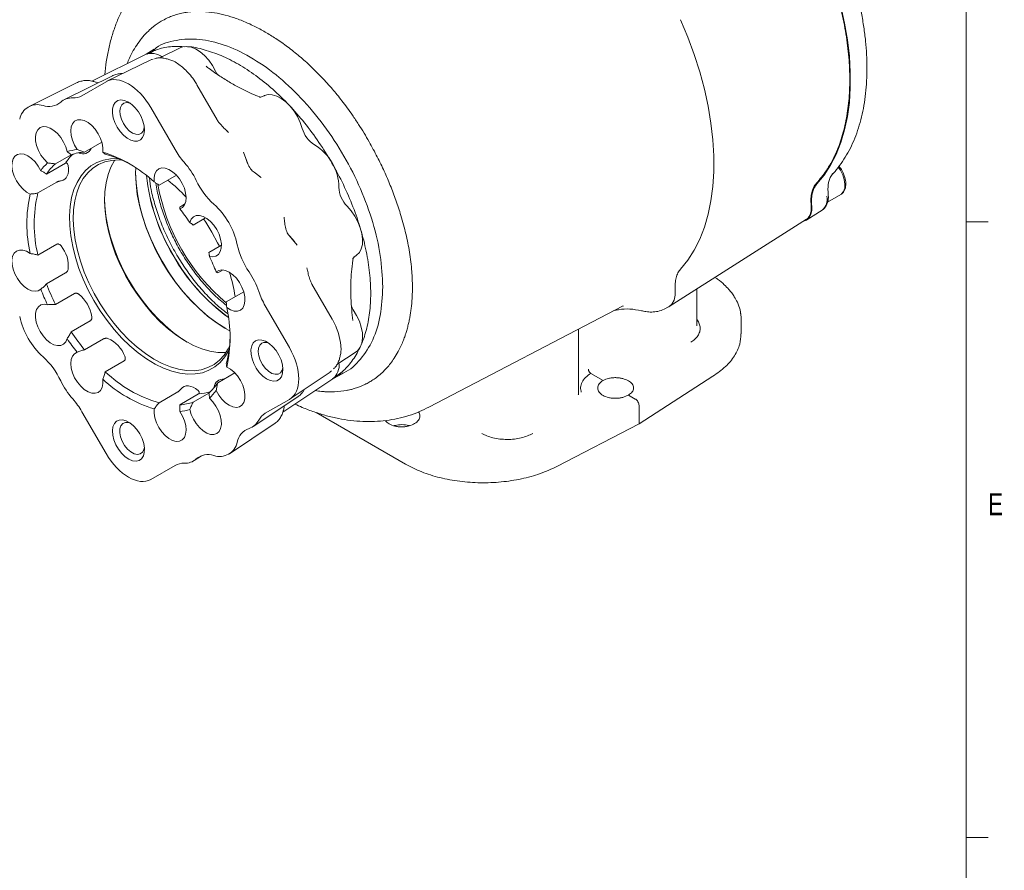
# Model space of a CAD drawing. Header units: inches. Extents: x 0.3 to 33.9, y 0.2 to 21.7.
# Tile 20 of 21: x 28.1 to 33.7, y 14.2 to 19.1. Entities that reach past the tile are written whole.
import ezdxf

# ---------------------------------------------------------------- set-up
doc = ezdxf.new("R2010")
doc.units = ezdxf.units.IN
doc.header["$MEASUREMENT"] = 0
doc.layers.add('SLD-0', color=7, linetype='Continuous', lineweight=15)
doc.styles.add('SLDTEXTSTYLE0', font='TXT', dxfattribs={"width": 0.75})

msp = doc.modelspace()

# ---------------------------------------------------------------- linework, layer by layer
at = {"color": 7, "linetype": 'Continuous', "lineweight": 15}
for p, q in [((28.90524, 18.8914), (28.8612, 18.8634)), ((28.88126, 18.86633), (28.90974, 18.88796)), ((29.05705, 18.90024), (28.93905, 18.84186)), ((28.85633, 18.86124), (28.55117, 18.71028)), ((28.88303, 18.82967), (28.63749, 18.70893)), ((28.89285, 18.83255), (28.88334, 18.82898)), ((28.89943, 18.83503), (28.89051, 18.83281)), ((28.66902, 18.74019), (28.39554, 18.6049)), ((28.63247, 18.70625), (28.49512, 18.62694)), ((28.55874, 18.70859), (28.56186, 18.70811)), ((28.4683, 18.70119), (28.19481, 18.56589)), ((29.26449, 18.48951), (29.14906, 18.68945)), ((29.5306, 18.62687), (29.51643, 18.61986)), ((29.02447, 18.32136), (28.88712, 18.55925)), ((29.32945, 18.41826), (29.31826, 18.4288)), ((28.51019, 18.30632), (28.6078, 18.36266)), ((28.34447, 18.23967), (28.43443, 18.29161)), ((29.43811, 18.23924), (29.41354, 18.30534)), ((29.43768, 18.2412), (29.42359, 18.28217)), ((28.40164, 18.24361), (28.2938, 18.18136)), ((28.93367, 18.11803), (29.0327, 18.1752)), ((29.50671, 18.16844), (29.47439, 18.19158)), ((29.51404, 18.16144), (29.50457, 18.16831)), ((32.76618, 18.18513), (32.76134, 18.18012)), ((28.24515, 18.07382), (28.35299, 18.13607)), ((32.73568, 18.02168), (32.81035, 18.06479)), ((29.08133, 18.01149), (29.05112, 17.99405)), ((32.61761, 17.92105), (32.70448, 17.97628)), ((29.12695, 17.89176), (29.19863, 17.93314)), ((31.83505, 17.42858), (32.61542, 17.92472)), ((29.71831, 17.77747), (29.67335, 17.8318)), ((29.70327, 17.79776), (29.67483, 17.83044)), ((28.35299, 17.78268), (28.24515, 17.72043)), ((29.2885, 17.77743), (29.21684, 17.73606)), ((30.04223, 17.70931), (30.0553, 17.71802)), ((29.77759, 17.63322), (29.77415, 17.6478)), ((28.2938, 17.55672), (28.40164, 17.61897)), ((29.26751, 17.61925), (29.29774, 17.6367)), ((29.91871, 17.35636), (29.80328, 17.5563)), ((31.9917, 17.32035), (31.9917, 17.52817)), ((28.4523, 17.50215), (28.34447, 17.4399)), ((29.41519, 17.5127), (29.31616, 17.45554)), ((29.67497, 17.19465), (29.53762, 17.43254)), ((30.46865, 16.85617), (31.57308, 17.43227)), ((31.57075, 17.43106), (31.57308, 17.43227)), ((31.8065, 17.41343), (31.83059, 17.426)), ((28.43436, 17.2842), (28.5422, 17.34645)), ((31.99137, 17.32093), (31.99225, 17.3179)), ((32.24431, 17.27293), (32.24431, 17.35513)), ((31.31872, 16.93211), (31.31872, 17.29959)), ((28.61803, 17.24417), (28.51019, 17.18192)), ((29.94567, 17.09815), (30.0553, 17.17119)), ((28.62764, 17.05794), (28.73548, 17.12019)), ((29.36512, 17.05096), (29.26751, 16.99461)), ((29.67978, 16.90358), (29.90711, 17.05583)), ((29.90686, 17.0562), (29.91457, 17.06187)), ((29.92548, 17.01995), (29.97169, 17.04406)), ((29.96241, 17.03874), (29.95896, 17.03742)), ((31.45865, 17.00834), (31.38917, 17.04844)), ((32.08377, 17.03153), (31.66318, 16.76187)), ((29.63773, 16.82798), (29.92118, 17.01682)), ((29.0415, 16.94352), (28.93367, 16.88127)), ((29.05112, 16.86965), (29.15895, 16.9319)), ((29.21684, 16.93628), (29.12695, 16.88438)), ((29.46873, 16.74602), (29.72266, 16.9152)), ((31.64196, 16.90251), (31.60254, 16.92527)), ((29.53762, 16.82128), (29.67497, 16.90059)), ((30.46832, 16.856), (30.46498, 16.85428)), ((31.66318, 16.76187), (31.66318, 16.86579)), ((28.49512, 16.83053), (28.63247, 16.59263)), ((29.64018, 16.83548), (29.64132, 16.83841)), ((30.33591, 16.53206), (29.82778, 16.8254)), ((29.33461, 16.59166), (29.58854, 16.76083)), ((31.66318, 16.76187), (31.19606, 16.51906)), ((29.13388, 16.55266), (29.17498, 16.58004)), ((28.88712, 16.44563), (29.02447, 16.52494))]:
    msp.add_line(p, q, dxfattribs=at)
at = {"color": 7, "linetype": 'Continuous', "lineweight": 15, "flags": 128}
for points in [[(32.67536, 19.52763), (32.71642, 19.43012), (32.75282, 19.3321), (32.78438, 19.23408), (32.81092, 19.13656), (32.83232, 19.04002), (32.84847, 18.94498), (32.85928, 18.8519), (32.8647, 18.76127), (32.8647, 18.67354), (32.85928, 18.58916), (32.84847, 18.50856), (32.83232, 18.43216), (32.81092, 18.36033), (32.78438, 18.29345), (32.75282, 18.23186), (32.71642, 18.17588), (32.67536, 18.12577)], [(31.89967, 17.64121), (31.94066, 17.69243), (31.97698, 17.74949), (32.00845, 17.8121), (32.03492, 17.87997), (32.05626, 17.95274), (32.07236, 18.03006), (32.08313, 18.11155), (32.08853, 18.1968), (32.08853, 18.28538), (32.08313, 18.37687), (32.07236, 18.4708), (32.05626, 18.5667), (32.03492, 18.66411), (32.00845, 18.76254), (31.97698, 18.86149), (31.94066, 18.96049), (31.89967, 19.05903)], [(29.05705, 18.90024), (29.06869, 18.90466), (29.09106, 18.90718), (29.11559, 18.90318), (29.14135, 18.8928), (29.16738, 18.87644), (29.1927, 18.85472), (29.21635, 18.82845), (29.23746, 18.79862), (29.25521, 18.76635)], [(29.25521, 18.76635), (29.26115, 18.75504), (29.26644, 18.74641)], [(28.69531, 18.44792), (28.68218, 18.47468), (28.67323, 18.50201), (28.66895, 18.52843), (28.66957, 18.55251), (28.67505, 18.57297), (28.6851, 18.58869), (28.69917, 18.59882), (28.71652, 18.60284), (28.73619, 18.6005), (28.75714, 18.59195), (28.77824, 18.57765), (28.79834, 18.55835), (28.81636, 18.53511), (28.83133, 18.50918), (28.84245, 18.48195), (28.84911, 18.4549), (28.85095, 18.42947), (28.84788, 18.40705), (28.84007, 18.38884), (28.82792, 18.37582), (28.8121, 18.3687), (28.79347, 18.36786), (28.77301, 18.37333), (28.75185, 18.38484), (28.73111, 18.40176), (28.71192, 18.42317), (28.69531, 18.44792)], [(29.5306, 18.62687), (29.53301, 18.628), (29.55411, 18.63347), (29.57777, 18.63243), (29.60308, 18.62492), (29.62912, 18.61122), (29.65488, 18.59185), (29.67941, 18.56753), (29.70177, 18.53919), (29.72114, 18.50788), (29.73678, 18.47479), (29.7481, 18.44115)], [(28.73092, 18.46848), (28.71935, 18.49279), (28.71232, 18.51742), (28.71036, 18.54055), (28.71362, 18.56047), (28.72184, 18.5757), (28.73443, 18.5851), (28.75045, 18.58799), (28.76871, 18.58414), (28.77092, 18.58326)], [(28.46813, 18.32028), (28.45275, 18.34613), (28.44119, 18.37341), (28.43408, 18.40066), (28.43181, 18.42639), (28.4345, 18.44921), (28.44199, 18.46786), (28.45389, 18.48134), (28.46955, 18.48892), (28.48812, 18.49018), (28.50858, 18.48506), (28.52983, 18.47383), (28.55071, 18.4571), (28.57008, 18.43579), (28.58689, 18.41104), (28.60024, 18.38422), (28.60938, 18.35677), (28.61384, 18.33018), (28.61335, 18.30591)], [(28.29946, 18.24492), (28.27963, 18.26525), (28.26212, 18.28929), (28.24788, 18.31576), (28.23769, 18.34319), (28.23209, 18.37012), (28.2314, 18.39506), (28.23565, 18.41667), (28.24461, 18.43377), (28.2578, 18.44543), (28.27449, 18.45102), (28.29377, 18.45023), (28.31461, 18.44311), (28.33587, 18.43004), (28.35638, 18.41174), (28.37505, 18.38919), (28.39085, 18.36363), (28.40292, 18.33644), (28.41061, 18.30911)], [(28.85031, 18.44573), (28.84997, 18.44339), (28.84417, 18.42565), (28.83367, 18.41322), (28.81923, 18.40702), (28.80193, 18.4075), (28.78306, 18.41464), (28.764, 18.4279), (28.74618, 18.44631), (28.73092, 18.46848)], [(28.20087, 18.06771), (28.17961, 18.07943), (28.15881, 18.09657), (28.13961, 18.11822), (28.12305, 18.14319), (28.11003, 18.17012), (28.10126, 18.19756), (28.09721, 18.224), (28.09811, 18.24802), (28.1039, 18.26831), (28.11428, 18.28376), (28.12867, 18.29353), (28.14629, 18.2971), (28.16619, 18.29427), (28.18729, 18.28519), (28.20843, 18.27036), (28.22848, 18.25058), (28.24633, 18.22692), (28.26102, 18.20069)], [(29.33242, 17.18203), (29.33055, 17.17836), (29.30829, 17.14198), (29.28182, 17.11089), (29.25142, 17.08539), (29.21741, 17.06575), (29.18013, 17.05217), (29.13997, 17.04479), (29.09734, 17.04368), (29.05267, 17.04886), (29.00643, 17.06028), (28.95909, 17.07781), (28.91113, 17.10128), (28.86304, 17.13045), (28.81533, 17.16501), (28.76848, 17.20461), (28.72296, 17.24885), (28.67926, 17.29727), (28.63781, 17.34938), (28.59904, 17.40463), (28.56335, 17.46247), (28.5311, 17.5223), (28.50263, 17.5835), (28.47823, 17.64545), (28.45815, 17.70752), (28.44259, 17.76905), (28.43172, 17.82943), (28.42565, 17.88804), (28.42443, 17.94427), (28.42808, 17.99754), (28.43656, 18.04732), (28.4498, 18.09308), (28.46764, 18.13436), (28.48991, 18.17073), (28.51638, 18.20183), (28.54677, 18.22733), (28.58078, 18.24697), (28.61806, 18.26055), (28.65822, 18.26793), (28.70085, 18.26903), (28.70504, 18.26881)], [(29.33429, 17.20064), (29.32758, 17.18777), (29.30457, 17.15267), (29.27738, 17.12298), (29.2463, 17.099), (29.21164, 17.081), (29.17379, 17.06916), (29.13313, 17.06361), (29.09011, 17.06441), (29.04517, 17.07155), (28.9988, 17.08495), (28.95149, 17.10448), (28.90373, 17.12992), (28.85603, 17.161), (28.8089, 17.1974), (28.76285, 17.23873), (28.71835, 17.28455), (28.67587, 17.33438), (28.63588, 17.38769), (28.59879, 17.44391), (28.56499, 17.50244), (28.53485, 17.56268), (28.50868, 17.62397), (28.48676, 17.68567), (28.46933, 17.74712), (28.45656, 17.80767), (28.4486, 17.86669), (28.44553, 17.92354), (28.44737, 17.97763), (28.45412, 18.02837), (28.46569, 18.07524), (28.48198, 18.11773), (28.50279, 18.15539), (28.52792, 18.18783), (28.5571, 18.2147), (28.59001, 18.23572), (28.62632, 18.25066), (28.66562, 18.25936), (28.70752, 18.26174), (28.72271, 18.26107)], [(29.3147, 17.16669), (29.31132, 17.16648), (29.2683, 17.16728), (29.22336, 17.17442), (29.17699, 17.18782), (29.12968, 17.20734), (29.08192, 17.23278), (29.03422, 17.26387), (28.9871, 17.30027), (28.94104, 17.3416), (28.89654, 17.38742), (28.85406, 17.43725), (28.81407, 17.49056), (28.77698, 17.54677), (28.74318, 17.60531), (28.71304, 17.66554), (28.68687, 17.72683), (28.66495, 17.78853), (28.64752, 17.84999), (28.63475, 17.91054), (28.62679, 17.96956), (28.62372, 18.02641), (28.62556, 18.08049), (28.63231, 18.13124), (28.64389, 18.1781), (28.66017, 18.22059), (28.68098, 18.25826), (28.6829, 18.26113)], [(28.37672, 18.14267), (28.38778, 18.14592), (28.39744, 18.15179), (28.40549, 18.16015), (28.41175, 18.17081), (28.41606, 18.18351), (28.41833, 18.19797), (28.41851, 18.21386), (28.41659, 18.23081)], [(29.33611, 17.29094), (29.30869, 17.30592), (29.25887, 17.3375), (29.20954, 17.37444), (29.16116, 17.41636), (29.1142, 17.46287), (29.06911, 17.51353), (29.02633, 17.56783), (28.98627, 17.62527), (28.94931, 17.68528), (28.91582, 17.74729), (28.88611, 17.8107), (28.86047, 17.8749), (28.83914, 17.93928), (28.82234, 18.00321), (28.81022, 18.06607), (28.8029, 18.12727), (28.80046, 18.18621), (28.8012, 18.21754)], [(28.90624, 18.13683), (28.90576, 18.16166), (28.91021, 18.18311), (28.91936, 18.2), (28.9327, 18.21142), (28.94951, 18.21674), (28.96889, 18.21569), (28.98977, 18.20831), (29.01101, 18.19501), (29.03148, 18.17651), (29.05004, 18.15381), (29.0657, 18.12815), (29.0776, 18.10093), (29.0851, 18.07362), (29.08778, 18.04771), (29.08551, 18.0246), (29.0784, 18.00556), (29.06684, 17.99162), (29.05147, 17.98353)], [(32.81035, 18.06479), (32.81242, 18.06606), (32.81561, 18.06843), (32.82675, 18.08226), (32.83317, 18.10138), (32.83448, 18.12457), (32.83058, 18.1504), (32.82173, 18.17722), (32.80849, 18.20336), (32.79649, 18.22109)], [(28.80046, 18.1911), (28.80292, 18.13167), (28.8103, 18.06997), (28.82252, 18.00658), (28.83947, 17.94212), (28.86097, 17.8772), (28.88682, 17.81247), (28.91678, 17.74852), (28.95056, 17.686), (28.98782, 17.62548), (29.02821, 17.56757), (29.07135, 17.51281), (29.11682, 17.46173), (29.16417, 17.41483), (29.21295, 17.37256), (29.2627, 17.33532), (29.31285, 17.30352)], [(29.09309, 17.22632), (29.06245, 17.24556), (29.01473, 17.28012), (28.96788, 17.31973), (28.92237, 17.36396), (28.87866, 17.41238), (28.83721, 17.46449), (28.79844, 17.51975), (28.76275, 17.57758), (28.73051, 17.63741), (28.70204, 17.69861), (28.67764, 17.76057), (28.65756, 17.82263), (28.642, 17.88417), (28.63113, 17.94455), (28.62505, 18.00315), (28.62371, 18.03941)], [(30.00322, 17.99927), (30.02669, 17.97265), (30.04753, 17.94255), (30.06496, 17.91013), (30.07833, 17.87658), (30.08712, 17.84318), (30.09102, 17.81118), (30.08987, 17.78179), (30.08371, 17.7561), (30.07279, 17.7351), (30.0575, 17.71955), (30.0553, 17.71802)], [(32.64517, 18.00167), (32.64541, 17.9746), (32.64038, 17.95121), (32.63036, 17.93268), (32.61584, 17.91998), (32.59837, 17.91387)], [(29.10899, 17.90594), (29.11668, 17.9244), (29.12875, 17.93765), (29.14454, 17.94497), (29.16321, 17.94597), (29.18373, 17.94058), (29.20498, 17.92911), (29.22582, 17.91217), (29.24511, 17.89069), (29.2618, 17.86583), (29.27498, 17.83895), (29.28394, 17.81151), (29.28819, 17.78499), (29.2875, 17.76084), (29.2819, 17.74038), (29.27171, 17.72471), (29.25747, 17.71469), (29.23997, 17.71086), (29.22014, 17.71342)], [(29.18687, 17.92636), (29.19916, 17.90808), (29.23485, 17.85024)], [(29.23485, 17.85024), (29.26709, 17.79042), (29.27677, 17.77066)], [(28.26102, 17.52707), (28.24633, 17.51779), (28.22848, 17.51475), (28.20843, 17.51812), (28.18729, 17.5277), (28.16619, 17.54297), (28.14629, 17.56312), (28.12867, 17.58704), (28.11428, 17.61343), (28.1039, 17.64085), (28.09811, 17.66783), (28.09721, 17.69288), (28.10126, 17.71465), (28.11003, 17.73196), (28.12305, 17.74386), (28.13961, 17.74971), (28.15881, 17.74919), (28.17961, 17.74233), (28.20087, 17.7295)], [(29.25857, 17.62482), (29.27326, 17.63409), (29.29111, 17.63713), (29.31116, 17.63377), (29.3323, 17.62419), (29.3534, 17.60891), (29.3733, 17.58876), (29.39093, 17.56484), (29.40532, 17.53845), (29.41569, 17.51103), (29.42148, 17.48405), (29.42238, 17.459), (29.41833, 17.43723), (29.40956, 17.41992), (29.39654, 17.40802), (29.37998, 17.40217), (29.36078, 17.40269), (29.33999, 17.40955), (29.31873, 17.42239)], [(31.86971, 17.52423), (31.86927, 17.49209), (31.86273, 17.46437), (31.85039, 17.4424), (31.83286, 17.42725), (31.83059, 17.426)], [(28.41061, 17.24594), (28.40292, 17.22748), (28.39085, 17.21423), (28.37505, 17.20691), (28.35638, 17.20592), (28.33587, 17.2113), (28.31461, 17.22277), (28.29377, 17.23971), (28.27449, 17.26119), (28.2578, 17.28605), (28.24461, 17.31293), (28.23565, 17.34037), (28.2314, 17.36689), (28.23209, 17.39104), (28.23769, 17.4115), (28.24788, 17.42717), (28.26212, 17.43719), (28.27963, 17.44103), (28.29946, 17.43846)], [(30.02794, 17.4272), (30.03161, 17.42057), (30.03843, 17.40977)], [(30.03843, 17.40977), (30.0575, 17.37826), (30.07279, 17.34507), (30.08371, 17.31144), (30.08987, 17.27865), (30.09102, 17.24793), (30.08712, 17.22043), (30.07833, 17.19718), (30.06496, 17.17907), (30.0553, 17.17119)], [(29.48268, 17.2331), (29.49929, 17.23867), (29.51848, 17.23793), (29.53921, 17.2309), (29.56038, 17.21797), (29.58083, 17.19984), (29.59947, 17.17747), (29.61528, 17.15209), (29.62743, 17.12505), (29.63525, 17.09781), (29.63832, 17.07185), (29.63647, 17.04855), (29.62981, 17.02919), (29.61869, 17.0148), (29.60372, 17.00615), (29.5857, 17.00372), (29.5656, 17.00763), (29.54451, 17.01767), (29.52356, 17.03331), (29.50388, 17.0537), (29.48653, 17.07774), (29.47246, 17.10413), (29.46241, 17.13145), (29.45693, 17.15823), (29.45631, 17.18303), (29.4606, 17.2045), (29.46954, 17.2215), (29.48268, 17.2331)], [(29.63748, 17.08055), (29.63345, 17.06588), (29.62406, 17.05202), (29.61052, 17.0442), (29.59382, 17.043), (29.57521, 17.0485), (29.55607, 17.06031), (29.53781, 17.07754), (29.5218, 17.09892), (29.50921, 17.12285), (29.50098, 17.14758), (29.49773, 17.17125), (29.49969, 17.19213), (29.50671, 17.20865), (29.51829, 17.21959), (29.51829, 17.21959)], [(28.61335, 17.01505), (28.61384, 16.99022), (28.60938, 16.96878), (28.60024, 16.95189), (28.58689, 16.94047), (28.57008, 16.93514), (28.55071, 16.93619), (28.52983, 16.94357), (28.50858, 16.95687), (28.48812, 16.97538), (28.46955, 16.99807), (28.45389, 17.02373), (28.44199, 17.05095), (28.4345, 17.07826), (28.43181, 17.10417), (28.43408, 17.12728), (28.44119, 17.14632), (28.45275, 17.16026), (28.46813, 17.16835)], [(29.31873, 17.08417), (29.33999, 17.07246), (29.36078, 17.05531), (29.37998, 17.03366), (29.39654, 17.0087), (29.40956, 16.98176), (29.41833, 16.95433), (29.42238, 16.92788), (29.42148, 16.90386), (29.41569, 16.88357), (29.40532, 16.86812), (29.39093, 16.85835), (29.3733, 16.85478), (29.3534, 16.85761), (29.3323, 16.86669), (29.31116, 16.88153), (29.29111, 16.90131), (29.27326, 16.92496), (29.25857, 16.9512)], [(29.15534, 16.95125), (29.14163, 16.96138), (29.12778, 16.96917), (29.11412, 16.97444), (29.10096, 16.97705), (29.08861, 16.97696), (29.07734, 16.97416), (29.06743, 16.96873), (29.05909, 16.96078)], [(29.22014, 16.90696), (29.23997, 16.88664), (29.25747, 16.86259), (29.27171, 16.83613), (29.2819, 16.80869), (29.2875, 16.78177), (29.28819, 16.75682), (29.28394, 16.73521), (29.27498, 16.71811), (29.2618, 16.70645), (29.24511, 16.70086), (29.22582, 16.70165), (29.20498, 16.70877), (29.18373, 16.72184), (29.16321, 16.74014), (29.14454, 16.76269), (29.12875, 16.78825), (29.11668, 16.81544), (29.10899, 16.84277)], [(29.05147, 16.8316), (29.06684, 16.80576), (29.0784, 16.77847), (29.08551, 16.75122), (29.08778, 16.72549), (29.0851, 16.70268), (29.0776, 16.68402), (29.0657, 16.67054), (29.05004, 16.66296), (29.03148, 16.6617), (29.01101, 16.66682), (28.98977, 16.67806), (28.96889, 16.69478), (28.94951, 16.7161), (28.9327, 16.74084), (28.91936, 16.76766), (28.91021, 16.79511), (28.90576, 16.8217), (28.90624, 16.84597)], [(28.82428, 16.70396), (28.83741, 16.6772), (28.84636, 16.64987), (28.85064, 16.62346), (28.85003, 16.59937), (28.84455, 16.57892), (28.8345, 16.5632), (28.82042, 16.55306), (28.80308, 16.54905), (28.7834, 16.55138), (28.76245, 16.55993), (28.74136, 16.57424), (28.72126, 16.59353), (28.70324, 16.61677), (28.68826, 16.6427), (28.67715, 16.66993), (28.67049, 16.69699), (28.66864, 16.72241), (28.67171, 16.74483), (28.67953, 16.76304), (28.69167, 16.77606), (28.70749, 16.78318), (28.72613, 16.78403), (28.74658, 16.77855), (28.76774, 16.76704), (28.78848, 16.75013), (28.80767, 16.72871), (28.82428, 16.70396)], [(28.85031, 16.6273), (28.8477, 16.61549), (28.83947, 16.60027), (28.82688, 16.59086), (28.81086, 16.58798), (28.79261, 16.59183), (28.77346, 16.60212), (28.75485, 16.6181), (28.73816, 16.63858), (28.72461, 16.66204), (28.71523, 16.68674), (28.71069, 16.71085), (28.71134, 16.73258), (28.71714, 16.75031), (28.72764, 16.76275), (28.74208, 16.76895), (28.75938, 16.76846), (28.77092, 16.76482)]]:
    msp.add_lwpolyline(points, dxfattribs=at)
at = {"color": 7, "linetype": 'Continuous', "lineweight": 15}
for centre, radius, start, end in [((28.89168, 18.76725), 0.10042, 52.25895, 110.61545), ((28.30701, 18.66839), 0.10316, 251.28928, 310.70188), ((28.43762, 18.52069), 0.09403, 86.82828, 132.34391), ((28.44741, 18.71196), 0.09749, 267.30122, 299.30093), ((28.24091, 18.47469), 0.10152, 71.02396, 168.98679), ((29.89765, 18.47968), 0.15443, 194.44688, 238.6565), ((28.49718, 18.01714), 0.30454, 95.47507, 106.5161), ((28.50032, 18.34574), 0.05, 243.11331, 338.58537), ((29.40857, 18.54232), 0.44312, 209.91041, 221.51543), ((29.66865, 18.10069), 0.28837, 1.03316, 58.96684), ((28.64877, 18.08026), 0.29624, 133.59293, 146.5351), ((28.52786, 18.01291), 0.29394, 93.44511, 108.54606), ((28.38726, 17.57605), 0.76408, 47.21703, 72.78834), ((28.48026, 17.72523), 0.58823, 60.44395, 75.48914), ((28.5091, 18.02396), 0.30459, 133.49415, 144.53391), ((28.53914, 18.01936), 0.29399, 131.46442, 146.56364), ((28.74032, 17.9514), 0.44892, 25.55951, 41.45618), ((29.95743, 18.28685), 1.10107, 185.91036, 210.88056), ((29.9667, 18.29207), 1.11051, 186.14528, 210.86708), ((28.41087, 17.4246), 0.92199, 42.7673, 51.58143), ((29.5363, 18.33006), 0.43254, 205.3183, 227.78508), ((30.05327, 18.32264), 1.14379, 190.07824, 229.89324), ((30.11137, 18.10952), 0.15444, 181.3446, 225.5523), ((28.94619, 17.8986), 0.76426, 167.21641, 192.78359), ((28.95924, 17.89712), 0.73562, 166.10194, 193.89806), ((32.65362, 18.03739), 0.07951, 309.77375, 12.78227), ((27.98782, 17.13487), 1.36072, 34.5179, 38.58548), ((28.95313, 17.68763), 0.4351, 12.24875, 47.75125), ((28.23882, 17.65918), 0.17891, 353.52362, 39.5766), ((29.8011, 17.87147), 0.43257, 192.21555, 214.68136), ((29.97429, 18.2575), 1.101, 209.11924, 234.08489), ((29.98344, 18.26292), 1.11044, 209.13273, 233.84996), ((27.99171, 17.12796), 1.36081, 21.41474, 25.48216), ((28.45408, 17.34942), 0.92216, 8.42158, 17.2351), ((29.07514, 17.37144), 0.44894, 18.54405, 34.44035), ((29.52788, 18.02392), 1.36081, 201.41474, 205.48216), ((29.52035, 18.01933), 1.31089, 200.66469, 206.23221), ((28.34613, 17.33705), 0.20796, 9.25209, 50.74791), ((29.92105, 17.65471), 0.44314, 198.48489, 210.08948), ((28.5734, 17.25328), 0.76426, 347.21641, 12.78359), ((28.56646, 17.46425), 0.4351, 192.24875, 227.75125), ((29.53177, 18.01701), 1.36072, 214.5179, 218.58548), ((29.52403, 18.01279), 1.31081, 213.76781, 219.33557), ((28.57146, 17.08308), 0.17889, 20.422, 66.47893), ((28.74918, 17.25922), 0.58834, 344.51594, 359.54966), ((29.5382, 17.17738), 0.04667, 64.50839, 115.25436), ((27.98329, 16.82182), 0.43254, 25.3183, 47.78508), ((29.85746, 17.09445), 0.10043, 309.38279, 7.74401), ((29.13758, 17.58788), 0.73544, 226.10238, 253.90299), ((28.77927, 17.20048), 0.44892, 205.55951, 221.45618), ((29.13233, 17.57583), 0.76408, 227.21703, 252.78834), ((29.02217, 17.1566), 0.29399, 311.46442, 326.56364), ((29.29742, 16.96548), 0.05073, 82.37137, 175.99999), ((29.14062, 17.22978), 0.29844, 273.52256, 286.35352), ((29.01049, 17.12793), 0.30459, 313.49415, 324.53391), ((28.11103, 16.60957), 0.44312, 29.91041, 41.51543), ((29.03346, 17.16306), 0.29394, 273.44511, 288.54606), ((29.02241, 17.13475), 0.30454, 275.47507, 286.5161), ((29.58742, 16.73745), 0.0975, 120.71054, 152.70704), ((29.41685, 16.82459), 0.09404, 287.66792, 333.18069), ((29.47951, 16.63761), 0.10317, 109.31084, 168.71722), ((29.27868, 16.67719), 0.10152, 251.02396, 348.98679), ((29.21258, 16.48349), 0.10316, 71.28928, 130.70188), ((29.07218, 16.43993), 0.09749, 87.30122, 119.30093), ((29.08197, 16.63119), 0.09403, 266.82828, 312.34391)]:
    msp.add_arc(centre, radius, start, end, dxfattribs=at)
for centre, major_axis, ratio, start_param, end_param in [((28.7598, 18.48491), (-0.12714, 0.22145), 0.577377, 4.716579, 6.2846363), ((29.54695, 17.12153), (-0.12819, 0.22084), 0.5773775, 3.1403042, 4.7083615), ((28.7598, 16.66697), (-0.12714, 0.22145), 0.577377, 1.5749864, 3.1430436)]:
    msp.add_ellipse(centre, major_axis=major_axis, ratio=ratio, start_param=start_param, end_param=end_param, dxfattribs=at)
for points, knots in [([(32.7652, 18.18365), (32.76625, 18.18468), (32.7804, 18.19857), (32.80437, 18.2297), (32.83694, 18.27685), (32.86555, 18.32859), (32.8906, 18.38404), (32.91186, 18.44315), (32.92931, 18.50565), (32.94288, 18.57129), (32.95255, 18.63982), (32.95829, 18.71097), (32.9601, 18.78447), (32.958, 18.86004), (32.95201, 18.93738), (32.94219, 19.0162), (32.9286, 19.09616), (32.91132, 19.17693), (32.89048, 19.25812), (32.86623, 19.33926), (32.83893, 19.41976), (32.80872, 19.49852), (32.78577, 19.55443), (32.77227, 19.58364), (32.77041, 19.58767)], [0, 0, 0, 0, 0.0039837, 0.0536244, 0.103364, 0.1531926, 0.2030931, 0.2530441, 0.3030237, 0.3530123, 0.4029929, 0.4529517, 0.5028745, 0.5527489, 0.6025632, 0.6523025, 0.7019453, 0.7514596, 0.800794, 0.8498609, 0.898497, 0.9463622, 0.992612, 1, 1, 1, 1]), ([(28.99184, 19.41565), (28.98832, 19.4136), (28.96567, 19.40035), (28.92688, 19.37055), (28.87593, 19.32601), (28.82876, 19.27536), (28.7853, 19.21918), (28.7474, 19.15947), (28.71493, 19.09711), (28.68772, 19.03291), (28.66484, 18.96511), (28.64658, 18.89399), (28.63277, 18.82121), (28.62751, 18.77126), (28.62493, 18.74677)], [0, 0, 0, 0, 0.0158366, 0.1019567, 0.1893614, 0.2784947, 0.3698103, 0.4637516, 0.5504638, 0.6387258, 0.7284561, 0.8194644, 0.9114717, 1, 1, 1, 1]), ([(28.75285, 18.81005), (28.75682, 18.81994), (28.76714, 18.84562), (28.78712, 18.88398), (28.81283, 18.9251), (28.84146, 18.96213), (28.87095, 18.99334), (28.90509, 19.02323), (28.94043, 19.04778), (28.97629, 19.06688), (29.00788, 19.08036), (29.039, 19.09062), (29.07214, 19.09847), (29.10638, 19.10367), (29.14124, 19.10613), (29.17864, 19.10597), (29.22382, 19.10258), (29.2788, 19.09354), (29.34256, 19.07676), (29.40767, 19.05354), (29.47328, 19.02416), (29.53657, 18.99032), (29.60033, 18.95105), (29.66569, 18.90522), (29.73237, 18.85215), (29.79707, 18.79434), (29.84924, 18.7424), (29.88976, 18.69866), (29.91903, 18.66534), (29.94695, 18.63191), (29.97494, 18.59667), (30.00405, 18.55802), (30.03573, 18.51355), (30.06789, 18.46545), (30.09966, 18.41469), (30.13565, 18.35335), (30.17461, 18.28092), (30.21456, 18.19804), (30.24997, 18.11574), (30.28183, 18.03187), (30.31203, 17.93967), (30.33857, 17.84084), (30.35976, 17.7342), (30.3726, 17.63337), (30.37414, 17.56961), (30.37483, 17.54079)], [0, 0, 0, 0, 0.0145013, 0.0376639, 0.0611668, 0.0850152, 0.1077059, 0.1268517, 0.1555076, 0.175201, 0.1907536, 0.2092975, 0.2260516, 0.2428768, 0.2613631, 0.2774413, 0.2965822, 0.3247299, 0.3524904, 0.3815266, 0.4099309, 0.4373295, 0.4629071, 0.4919096, 0.5217658, 0.5500574, 0.5780784, 0.5930255, 0.6068684, 0.6199173, 0.6337746, 0.6486615, 0.6645567, 0.6838729, 0.701475, 0.7190684, 0.7485317, 0.7762563, 0.8031189, 0.8310482, 0.8598261, 0.8949325, 0.9299814, 0.9683627, 1, 1, 1, 1]), ([(30.20608, 17.53987), (30.20328, 17.5985), (30.19766, 17.71578), (30.1528, 17.90615), (30.08308, 18.09797), (29.98854, 18.28541), (29.87352, 18.46085), (29.74225, 18.61765), (29.59983, 18.74975), (29.45167, 18.85216), (29.30366, 18.92064), (29.16081, 18.95363), (29.03111, 18.94593), (28.94312, 18.92159), (28.90669, 18.88992), (28.90104, 18.88501)], [0, 0, 0, 0, 0.0820776, 0.1641552, 0.2462328, 0.3283104, 0.410388, 0.4924655, 0.5745431, 0.6566207, 0.7386983, 0.8207759, 0.9028535, 0.9849311, 1, 1, 1, 1]), ([(29.08124, 18.90562), (29.05695, 18.90661), (29.00289, 18.90881), (28.93063, 18.89477), (28.88674, 18.87354), (28.86701, 18.864)], [0, 0, 0, 0, 0.31010978, 0.68989022, 1, 1, 1, 1]), ([(29.91999, 17.0181), (29.94128, 17.03236), (29.98488, 17.06157), (30.03828, 17.12467), (30.08207, 17.20139), (30.11374, 17.29103), (30.133, 17.39164), (30.13945, 17.5016), (30.133, 17.619), (30.11375, 17.74185), (30.08204, 17.86804), (30.0384, 17.9954), (29.98359, 18.12177), (29.91854, 18.24497), (29.84437, 18.36291), (29.76234, 18.47356), (29.67386, 18.57502), (29.58044, 18.66557), (29.48367, 18.74368), (29.38526, 18.80785), (29.28668, 18.85765), (29.19043, 18.88971), (29.12629, 18.90532), (29.09635, 18.9055), (29.09582, 18.90551)], [0, 0, 0, 0, 0.0455023, 0.0931836, 0.140865, 0.1885463, 0.2362276, 0.283909, 0.3315903, 0.3792717, 0.426953, 0.4746343, 0.5223157, 0.569997, 0.6176783, 0.6653597, 0.713041, 0.7607224, 0.8084037, 0.856085, 0.9037664, 0.9514477, 0.9991291, 1, 1, 1, 1]), ([(29.15245, 18.68369), (29.14391, 18.69836), (29.12802, 18.72564), (29.09171, 18.76687), (29.05533, 18.79941), (29.02009, 18.82272), (28.99595, 18.8313), (28.97298, 18.83818), (28.95018, 18.84234), (28.92792, 18.84309), (28.91468, 18.83912), (28.90867, 18.83732)], [0, 0, 0, 0, 0.14657, 0.2726662, 0.4847591, 0.5968627, 0.6832834, 0.7582546, 0.854283, 0.933938, 1, 1, 1, 1]), ([(29.50582, 18.62018), (29.49124, 18.62594), (29.45672, 18.63955), (29.40152, 18.66645), (29.34065, 18.69982), (29.27972, 18.73801), (29.2332, 18.76953), (29.20724, 18.78959), (29.20137, 18.79412)], [0, 0, 0, 0, 0.145761, 0.3449765, 0.54407, 0.7430637, 0.9419455, 1, 1, 1, 1]), ([(28.55753, 18.70877), (28.55317, 18.70991), (28.54042, 18.71324), (28.51901, 18.71426), (28.4941, 18.71098), (28.47639, 18.70608), (28.46825, 18.7009), (28.46722, 18.70025)], [0, 0, 0, 0, 0.1409511, 0.4121098, 0.6842479, 0.9603542, 1, 1, 1, 1]), ([(28.58763, 18.69993), (28.58409, 18.70101), (28.57783, 18.70294), (28.56797, 18.70614), (28.56182, 18.70793), (28.55879, 18.70881)], [0, 0, 0, 0, 0.3970771, 0.70261836, 1, 1, 1, 1]), ([(28.72457, 18.75221), (28.72301, 18.75233), (28.71298, 18.75312), (28.69485, 18.74964), (28.67719, 18.74513), (28.66911, 18.73999), (28.66816, 18.73938)], [0, 0, 0, 0, 0.079009, 0.5072588, 0.941753, 1, 1, 1, 1]), ([(29.51708, 18.62018), (29.51384, 18.61954), (29.50771, 18.61834), (29.50589, 18.61951), (29.50503, 18.62006)], [0, 0, 0, 0, 0.529687, 1, 1, 1, 1]), ([(29.27545, 18.47282), (29.27349, 18.47555), (29.26955, 18.48102), (29.26609, 18.48681), (29.26436, 18.4897)], [0, 0, 0, 0, 0.4997667, 1, 1, 1, 1]), ([(29.32005, 18.42821), (29.3124, 18.43479), (29.29614, 18.44879), (29.28236, 18.46486), (29.27507, 18.47338)], [0, 0, 0, 0, 0.4702955, 1, 1, 1, 1]), ([(28.46813, 18.32028), (28.47493, 18.31787), (28.48862, 18.31302), (28.50297, 18.30856), (28.51019, 18.30632)], [0, 0, 0, 0, 0.4970659, 1, 1, 1, 1]), ([(28.41061, 18.30911), (28.41506, 18.30624), (28.42403, 18.30047), (28.4309, 18.29456), (28.43436, 18.29158)], [0, 0, 0, 0, 0.4970659, 1, 1, 1, 1]), ([(28.61335, 18.30591), (28.61627, 18.30388), (28.62214, 18.2998), (28.6258, 18.2964), (28.62764, 18.29469)], [0, 0, 0, 0, 0.4970659, 1, 1, 1, 1]), ([(28.26102, 18.20069), (28.26688, 18.19773), (28.27867, 18.19178), (28.28874, 18.18484), (28.2938, 18.18136)], [0, 0, 0, 0, 0.4970659, 1, 1, 1, 1]), ([(28.29946, 18.24492), (28.30689, 18.24377), (28.32183, 18.24145), (28.33689, 18.24027), (28.34447, 18.23967)], [0, 0, 0, 0, 0.4970659, 1, 1, 1, 1]), ([(28.41659, 18.23081), (28.41583, 18.23375), (28.41461, 18.23846), (28.41077, 18.24288), (28.40726, 18.24465), (28.40412, 18.24476), (28.40237, 18.24395), (28.40164, 18.24361)], [0, 0, 0, 0, 0.35675323, 0.57143454, 0.74687841, 0.89474858, 1, 1, 1, 1]), ([(29.4744, 18.19158), (29.47094, 18.19438), (29.46368, 18.20025), (29.44964, 18.2157), (29.44259, 18.23073), (29.43771, 18.24116)], [0, 0, 0, 0, 0.2185851, 0.4582486, 1, 1, 1, 1]), ([(32.81316, 18.06726), (32.81746, 18.07051), (32.82658, 18.07742), (32.83708, 18.09809), (32.84101, 18.12697), (32.83531, 18.16102), (32.82305, 18.19181), (32.81109, 18.2141), (32.8022, 18.22361), (32.80035, 18.22559)], [0, 0, 0, 0, 0.114025, 0.2416916, 0.4578088, 0.6343329, 0.8001261, 0.958275, 1, 1, 1, 1]), ([(28.35299, 18.13607), (28.35407, 18.13663), (28.35624, 18.13775), (28.36034, 18.13918), (28.36524, 18.14053), (28.37129, 18.14178), (28.37475, 18.14235), (28.37672, 18.14267)], [0, 0, 0, 0, 0.1459519, 0.291484, 0.446245, 0.6838956, 1, 1, 1, 1]), ([(28.87863, 18.1587), (28.88165, 18.13691), (28.88874, 18.08585), (28.91048, 18.00234), (28.94168, 17.91064), (28.98125, 17.81955), (29.02811, 17.73076), (29.08157, 17.64578), (29.14067, 17.56597), (29.20448, 17.49311), (29.26572, 17.43273), (29.30616, 17.40123), (29.3233, 17.38789)], [0, 0, 0, 0, 0.0785591, 0.1840446, 0.28953, 0.3950154, 0.5005009, 0.6059863, 0.7114717, 0.8169572, 0.9224426, 1, 1, 1, 1]), ([(32.73923, 18.06669), (32.73872, 18.07242), (32.73754, 18.08585), (32.73773, 18.1031), (32.73878, 18.12183), (32.74287, 18.14108), (32.75047, 18.16487), (32.76071, 18.17767), (32.7664, 18.18479)], [0, 0, 0, 0, 0.115617, 0.2707305, 0.3790529, 0.5342269, 0.7409539, 1, 1, 1, 1]), ([(28.90624, 18.13683), (28.91049, 18.13403), (28.91905, 18.1284), (28.92878, 18.1215), (28.93367, 18.11803)], [0, 0, 0, 0, 0.4970659, 1, 1, 1, 1]), ([(28.91622, 18.13017), (28.9184, 18.11475), (28.92445, 18.07198), (28.9437, 17.99904), (28.97275, 17.91343), (29.00973, 17.82834), (29.05349, 17.74542), (29.10342, 17.66606), (29.15862, 17.5915), (29.21824, 17.52353), (29.27174, 17.47043), (29.30572, 17.44383), (29.31795, 17.43426)], [0, 0, 0, 0, 0.0617707, 0.1713487, 0.2809267, 0.3905047, 0.5000828, 0.6096608, 0.7192388, 0.8288168, 0.9383948, 1, 1, 1, 1]), ([(32.67217, 18.12941), (32.66644, 18.12203), (32.65499, 18.10728), (32.64473, 18.07724), (32.63956, 18.04284), (32.64125, 18.01681), (32.64209, 18.00379)], [0, 0, 0, 0, 0.2500004, 0.4999999, 0.7499996, 1, 1, 1, 1]), ([(32.67536, 18.12577), (32.67223, 18.12205), (32.66595, 18.11457), (32.65659, 18.0979), (32.64822, 18.07468), (32.64418, 18.04763), (32.64351, 18.02286), (32.64462, 18.00876), (32.64517, 18.00167)], [0, 0, 0, 0, 0.1328527, 0.2669776, 0.4941088, 0.7278312, 0.8632455, 1, 1, 1, 1]), ([(28.20087, 18.06771), (28.20834, 18.06831), (28.22336, 18.06952), (28.23786, 18.07238), (28.24515, 18.07382)], [0, 0, 0, 0, 0.4970659, 1, 1, 1, 1]), ([(32.70479, 17.9768), (32.70541, 17.9771), (32.71241, 17.98046), (32.72237, 17.99173), (32.73306, 18.00949), (32.73874, 18.02978), (32.74066, 18.04906), (32.73944, 18.06169), (32.73895, 18.06677)], [0, 0, 0, 0, 0.0213582, 0.2403238, 0.4470768, 0.6581144, 0.8625885, 1, 1, 1, 1]), ([(29.05147, 17.98353), (29.05184, 17.98483), (29.05258, 17.98745), (29.05161, 17.99184), (29.05112, 17.99405)], [0, 0, 0, 0, 0.4970659, 1, 1, 1, 1]), ([(32.64209, 18.00379), (32.64259, 17.9947), (32.64358, 17.97652), (32.63835, 17.95361), (32.62921, 17.93546), (32.61971, 17.92836), (32.61523, 17.92501)], [0, 0, 0, 0, 0.25688227, 0.51376454, 0.77064681, 1, 1, 1, 1]), ([(29.65022, 17.88705), (29.64924, 17.89779), (29.64775, 17.91409), (29.64577, 17.93057), (29.6451, 17.93619)], [0, 0, 0, 0, 0.659335, 1, 1, 1, 1]), ([(29.10899, 17.90594), (29.1117, 17.90408), (29.11717, 17.90032), (29.12368, 17.89463), (29.12695, 17.89176)], [0, 0, 0, 0, 0.4970659, 1, 1, 1, 1]), ([(29.6748, 17.83049), (29.67205, 17.83398), (29.66623, 17.84135), (29.65603, 17.85984), (29.6526, 17.8759), (29.65022, 17.88706)], [0, 0, 0, 0, 0.2147688, 0.4541069, 1, 1, 1, 1]), ([(28.37672, 17.77317), (28.37446, 17.77571), (28.37085, 17.77978), (28.36438, 17.78309), (28.35943, 17.78416), (28.35558, 17.78389), (28.35375, 17.78304), (28.35299, 17.78268)], [0, 0, 0, 0, 0.3567532, 0.5714345, 0.7468784, 0.8947486, 1, 1, 1, 1]), ([(28.20087, 17.7295), (28.20834, 17.72855), (28.22336, 17.72666), (28.23786, 17.72251), (28.24515, 17.72043)], [0, 0, 0, 0, 0.4970659, 1, 1, 1, 1]), ([(29.22014, 17.71342), (29.22002, 17.71503), (29.2198, 17.71825), (29.21912, 17.72369), (29.21819, 17.72956), (29.21729, 17.73389), (29.21684, 17.73606)], [0, 0, 0, 0, 0.2481935, 0.4970412, 0.748094, 1, 1, 1, 1]), ([(30.0354, 17.34937), (30.03314, 17.36911), (30.02818, 17.41248), (30.02456, 17.47762), (30.0237, 17.54495), (30.02651, 17.61011), (30.03097, 17.66193), (30.03572, 17.69092), (30.0372, 17.69992)], [0, 0, 0, 0, 0.1574338, 0.3458548, 0.5348772, 0.7244207, 0.9144662, 1, 1, 1, 1]), ([(30.03663, 17.69929), (30.03659, 17.70031), (30.03649, 17.70247), (30.04059, 17.70718), (30.04276, 17.70967)], [0, 0, 0, 0, 0.470326, 1, 1, 1, 1]), ([(28.40164, 17.61897), (28.40266, 17.61963), (28.40471, 17.62095), (28.40794, 17.62386), (28.41133, 17.62767), (28.41481, 17.63294), (28.41594, 17.6368), (28.41659, 17.639)], [0, 0, 0, 0, 0.1459519, 0.291484, 0.446245, 0.6838956, 1, 1, 1, 1]), ([(31.86971, 17.52423), (31.86925, 17.53629), (31.86834, 17.5604), (31.87375, 17.59228), (31.88366, 17.62023), (31.89433, 17.63422), (31.89967, 17.64121)], [0, 0, 0, 0, 0.2500004, 0.4999912, 0.7499864, 1, 1, 1, 1]), ([(29.25857, 17.62482), (29.25988, 17.62448), (29.26252, 17.62381), (29.26584, 17.62078), (29.26751, 17.61925)], [0, 0, 0, 0, 0.4970659, 1, 1, 1, 1]), ([(29.7946, 17.57353), (29.79087, 17.5841), (29.78384, 17.60407), (29.77984, 17.62515), (29.77797, 17.63506)], [0, 0, 0, 0, 0.5296963, 1, 1, 1, 1]), ([(32.24431, 17.35512), (32.24302, 17.37323), (32.24069, 17.40601), (32.22483, 17.44912), (32.20756, 17.48109), (32.1907, 17.50545), (32.17219, 17.52825), (32.14605, 17.55482), (32.12003, 17.57798), (32.10002, 17.59079), (32.09512, 17.59392)], [0, 0, 0, 0, 0.20628281, 0.37338445, 0.50132982, 0.59027314, 0.67576592, 0.79576038, 0.95006731, 1, 1, 1, 1]), ([(28.2938, 17.55672), (28.2888, 17.55137), (28.27874, 17.5406), (28.26695, 17.5316), (28.26102, 17.52707)], [0, 0, 0, 0, 0.496821, 1, 1, 1, 1]), ([(29.80338, 17.55609), (29.80338, 17.55609), (29.8017, 17.559), (29.79848, 17.56493), (29.79571, 17.57106), (29.79432, 17.57415)], [0, 0, 0, 0, 0.0000151, 0.4977811, 1, 1, 1, 1]), ([(30.37483, 17.54079), (30.37483, 17.54055), (30.37483, 17.5382), (30.37479, 17.52816), (30.3744, 17.50554), (30.37287, 17.47239), (30.36998, 17.43825), (30.36639, 17.40816), (30.36253, 17.38223), (30.35796, 17.35691), (30.35251, 17.3313), (30.34609, 17.30558), (30.33938, 17.28233), (30.33199, 17.25967), (30.323, 17.2351), (30.30871, 17.20121), (30.2896, 17.16376), (30.26705, 17.12773), (30.24565, 17.09893), (30.22503, 17.07494), (30.20243, 17.052), (30.17742, 17.03035), (30.15219, 17.01208), (30.13231, 16.99977), (30.1168, 16.99118), (30.10278, 16.98411), (30.08654, 16.97677), (30.06667, 16.96891), (30.04556, 16.96192), (30.02595, 16.95662), (30.01221, 16.9535), (29.98239, 16.9475), (29.94445, 16.94315), (29.9016, 16.94293), (29.87971, 16.94395), (29.86865, 16.94474), (29.8631, 16.94521), (29.86031, 16.94546), (29.85892, 16.94559), (29.85822, 16.94566), (29.85787, 16.94569), (29.8577, 16.94571), (29.85761, 16.94572), (29.85757, 16.94572), (29.85755, 16.94573), (29.85754, 16.94573), (29.85753, 16.94573), (29.85753, 16.94573), (29.85753, 16.94573), (29.85753, 16.94573), (29.85753, 16.94573), (29.8462, 16.94682), (29.83454, 16.94908), (29.82288, 16.95133)], [0, 0, 0, 0, 0.0006134, 0.0059727, 0.0255275, 0.058594, 0.0924395, 0.1167622, 0.14086, 0.1647979, 0.1889666, 0.2155523, 0.2417791, 0.2605623, 0.2872238, 0.3217619, 0.3753572, 0.4222995, 0.46259, 0.4971537, 0.5315608, 0.5753723, 0.6144123, 0.6429539, 0.6592439, 0.6780113, 0.6992558, 0.7229767, 0.7541512, 0.7779118, 0.7942593, 0.803194, 0.8833144, 0.9235994, 0.9437973, 0.95391, 0.9589698, 0.9615006, 0.9627662, 0.963399, 0.9637154, 0.9638737, 0.9639528, 0.9639923, 0.9640121, 0.964022, 0.9640269, 0.9640294, 0.9640307, 0.9640313, 0.9640316, 0.9640317, 1, 1, 1, 1]), ([(29.95946, 17.04193), (29.96814, 17.04488), (30.01545, 17.06097), (30.0821, 17.12567), (30.15307, 17.2346), (30.1976, 17.37381), (30.20325, 17.48452), (30.20608, 17.53987)], [0, 0, 0, 0, 0.0531433, 0.2898575, 0.5265716, 0.7632858, 1, 1, 1, 1]), ([(28.47771, 17.49809), (28.47649, 17.49896), (28.47401, 17.50074), (28.4702, 17.50246), (28.46668, 17.5035), (28.46304, 17.50415), (28.45887, 17.50421), (28.45491, 17.50344), (28.45307, 17.50253), (28.4523, 17.50215)], [0, 0, 0, 0, 0.1760644, 0.3574314, 0.4636711, 0.5723032, 0.7473914, 0.8949619, 1, 1, 1, 1]), ([(28.29946, 17.43846), (28.30689, 17.43931), (28.32183, 17.44104), (28.33689, 17.44028), (28.34447, 17.4399)], [0, 0, 0, 0, 0.4970659, 1, 1, 1, 1]), ([(29.31873, 17.42239), (29.31843, 17.42747), (29.31783, 17.4377), (29.31672, 17.44957), (29.31616, 17.45554)], [0, 0, 0, 0, 0.4970659, 1, 1, 1, 1]), ([(31.52067, 17.40541), (31.52931, 17.40723), (31.55885, 17.41345), (31.61201, 17.41667), (31.65492, 17.40874), (31.67654, 17.40475)], [0, 0, 0, 0, 0.1703156, 0.5820853, 1, 1, 1, 1]), ([(28.5422, 17.34645), (28.54318, 17.34715), (28.54515, 17.34853), (28.54776, 17.35192), (28.55012, 17.3565), (28.55189, 17.363), (28.55157, 17.36777), (28.55138, 17.37049)], [0, 0, 0, 0, 0.1459519, 0.291484, 0.446245, 0.6838956, 1, 1, 1, 1]), ([(29.92655, 17.07412), (29.93095, 17.07827), (29.94076, 17.08751), (29.9512, 17.10661), (29.95906, 17.12805), (29.96461, 17.15109), (29.96952, 17.17591), (29.96749, 17.21794), (29.95755, 17.26607), (29.94009, 17.31902), (29.92407, 17.34705), (29.91542, 17.36218)], [0, 0, 0, 0, 0.0637249, 0.1418761, 0.2364655, 0.310714, 0.3962137, 0.5075251, 0.7214651, 0.8496651, 1, 1, 1, 1]), ([(31.67653, 17.40475), (31.68521, 17.40271), (31.70409, 17.39826), (31.73713, 17.39626), (31.77303, 17.39947), (31.7948, 17.40855), (31.80628, 17.41334)], [0, 0, 0, 0, 0.1983129, 0.4316225, 0.7002123, 1, 1, 1, 1]), ([(32.24015, 17.38844), (32.24198, 17.38041), (32.24442, 17.36973), (32.24411, 17.35901), (32.24404, 17.35635)], [0, 0, 0, 0, 0.751316, 1, 1, 1, 1]), ([(31.9917, 17.35362), (31.99217, 17.35315), (31.9994, 17.34593), (32.00696, 17.33009), (32.01277, 17.30694), (32.00958, 17.28355), (31.99863, 17.26161), (31.98137, 17.24189), (31.96524, 17.23095), (31.95739, 17.22563)], [0, 0, 0, 0, 0.0114865, 0.17860882, 0.34903409, 0.51947088, 0.68662515, 0.84756663, 1, 1, 1, 1]), ([(28.41061, 17.24594), (28.41506, 17.25195), (28.42403, 17.26403), (28.4309, 17.27745), (28.43436, 17.2842)], [0, 0, 0, 0, 0.4970659, 1, 1, 1, 1]), ([(28.64285, 17.2471), (28.64031, 17.24769), (28.63623, 17.24864), (28.62952, 17.24808), (28.62449, 17.24694), (28.62062, 17.24554), (28.61879, 17.24457), (28.61803, 17.24417)], [0, 0, 0, 0, 0.3567532, 0.5714345, 0.7468784, 0.8947486, 1, 1, 1, 1]), ([(32.24297, 17.27301), (32.24191, 17.2533), (32.23962, 17.21074), (32.20864, 17.14743), (32.1584, 17.08494), (32.10865, 17.04933), (32.08377, 17.03153)], [0, 0, 0, 0, 0.2232663, 0.4821775, 0.7410888, 1, 1, 1, 1]), ([(28.46813, 17.16835), (28.47493, 17.17119), (28.48862, 17.1769), (28.50297, 17.18024), (28.51019, 17.18192)], [0, 0, 0, 0, 0.4970659, 1, 1, 1, 1]), ([(28.73548, 17.12019), (28.73642, 17.12089), (28.73831, 17.1223), (28.74032, 17.12588), (28.74167, 17.13076), (28.74177, 17.13769), (28.74007, 17.14266), (28.73911, 17.1455)], [0, 0, 0, 0, 0.1459519, 0.291484, 0.446245, 0.6838956, 1, 1, 1, 1]), ([(29.31873, 17.08417), (29.31843, 17.08771), (29.31783, 17.09484), (29.31672, 17.0997), (29.31616, 17.10215)], [0, 0, 0, 0, 0.4970659, 1, 1, 1, 1]), ([(28.61335, 17.01505), (28.61627, 17.02199), (28.62214, 17.03595), (28.6258, 17.05058), (28.62764, 17.05794)], [0, 0, 0, 0, 0.4970659, 1, 1, 1, 1]), ([(31.38917, 17.04844), (31.3786, 17.04104), (31.35712, 17.026), (31.33767, 16.99849), (31.32859, 16.96928), (31.33284, 16.95006), (31.33493, 16.94059)], [0, 0, 0, 0, 0.24621452, 0.5000327, 0.75383298, 1, 1, 1, 1]), ([(31.38917, 17.04844), (31.38778, 17.04939), (31.38468, 17.0515), (31.381, 17.0559), (31.3783, 17.06039), (31.37656, 17.0644), (31.3753, 17.06875), (31.37512, 17.07152), (31.37503, 17.07294)], [0, 0, 0, 0, 0.1887757, 0.4179686, 0.5479519, 0.6883122, 0.839126, 1, 1, 1, 1]), ([(31.60254, 16.92527), (31.61063, 16.93077), (31.62308, 16.93924), (31.63086, 16.95359), (31.63308, 16.96524), (31.6309, 16.97701), (31.62284, 16.99144), (31.60428, 17.00711), (31.57689, 17.01796), (31.55145, 17.02288), (31.53058, 17.02442), (31.50978, 17.02348), (31.48406, 17.0195), (31.46866, 17.01273), (31.45865, 17.00834)], [0, 0, 0, 0, 0.1197475, 0.1842058, 0.2500278, 0.3158451, 0.3802907, 0.5, 0.6197093, 0.6841549, 0.7499722, 0.8157942, 0.8802525, 1, 1, 1, 1]), ([(29.25857, 16.9512), (29.25988, 16.95829), (29.26252, 16.97258), (29.26584, 16.98724), (29.26751, 16.99461)], [0, 0, 0, 0, 0.4970659, 1, 1, 1, 1]), ([(31.45865, 17.00834), (31.45056, 17.00228), (31.43811, 16.99297), (31.43033, 16.97761), (31.42811, 16.96526), (31.43029, 16.95293), (31.43835, 16.93798), (31.45691, 16.92204), (31.48429, 16.91145), (31.50974, 16.90706), (31.53061, 16.90609), (31.5514, 16.90772), (31.57713, 16.91272), (31.59253, 16.92032), (31.60254, 16.92527)], [0, 0, 0, 0, 0.1197475, 0.1842058, 0.2500278, 0.3158451, 0.3802907, 0.5, 0.6197093, 0.6841549, 0.7499722, 0.8157942, 0.8802525, 1, 1, 1, 1]), ([(29.05909, 16.96078), (29.05764, 16.959), (29.05532, 16.95617), (29.05088, 16.95126), (29.04718, 16.94768), (29.04399, 16.94507), (29.04223, 16.94398), (29.0415, 16.94352)], [0, 0, 0, 0, 0.3567532, 0.5714345, 0.7468784, 0.8947486, 1, 1, 1, 1]), ([(29.15895, 16.9319), (29.15984, 16.93257), (29.16162, 16.93391), (29.16278, 16.93696), (29.16275, 16.94089), (29.16066, 16.94612), (29.15727, 16.94938), (29.15534, 16.95125)], [0, 0, 0, 0, 0.14595189, 0.29148397, 0.44624502, 0.68389558, 1, 1, 1, 1]), ([(29.22014, 16.90696), (29.21988, 16.91225), (29.21936, 16.9229), (29.21769, 16.93181), (29.21684, 16.93629)], [0, 0, 0, 0, 0.4970659, 1, 1, 1, 1]), ([(29.72208, 16.91564), (29.72482, 16.91725), (29.73565, 16.9236), (29.74857, 16.93712), (29.75636, 16.95022), (29.75931, 16.95516)], [0, 0, 0, 0, 0.1740795, 0.6880635, 1, 1, 1, 1]), ([(31.31783, 16.93207), (31.3184, 16.93031), (31.31904, 16.92836), (31.3184, 16.92644), (31.31834, 16.92627)], [0, 0, 0, 0, 0.9085589, 1, 1, 1, 1]), ([(28.90624, 16.84597), (28.91049, 16.85214), (28.91905, 16.86455), (28.92878, 16.87568), (28.93367, 16.88127)], [0, 0, 0, 0, 0.4970659, 1, 1, 1, 1]), ([(29.05147, 16.8316), (29.05184, 16.83815), (29.05258, 16.85134), (29.05161, 16.86352), (29.05112, 16.86965)], [0, 0, 0, 0, 0.4970659, 1, 1, 1, 1]), ([(29.10899, 16.84277), (29.1117, 16.84978), (29.11717, 16.86389), (29.12368, 16.87752), (29.12695, 16.88438)], [0, 0, 0, 0, 0.4970659, 1, 1, 1, 1]), ([(29.6404, 16.83541), (29.64115, 16.83848), (29.64267, 16.8447), (29.64484, 16.85486), (29.6463, 16.86126), (29.64713, 16.86488)], [0, 0, 0, 0, 0.2970197, 0.6021956, 1, 1, 1, 1]), ([(29.70668, 16.87392), (29.72056, 16.86744), (29.75697, 16.85044), (29.8167, 16.82811), (29.88552, 16.80667), (29.95451, 16.79051), (30.02331, 16.77959), (30.0916, 16.77409), (30.15907, 16.77409), (30.22543, 16.77966), (30.29042, 16.79079), (30.35368, 16.80766), (30.41331, 16.82896), (30.45041, 16.8474), (30.46806, 16.85616)], [0, 0, 0, 0, 0.054896, 0.1440539, 0.2330489, 0.3216499, 0.4096523, 0.4969115, 0.5833688, 0.6690641, 0.7541322, 0.83879, 0.9233207, 1, 1, 1, 1]), ([(31.66318, 16.86579), (31.66286, 16.8692), (31.66222, 16.87597), (31.6574, 16.88675), (31.65171, 16.89452), (31.64641, 16.89963), (31.64347, 16.90153), (31.64196, 16.90251)], [0, 0, 0, 0, 0.2507334, 0.499136, 0.7346555, 0.8637239, 1, 1, 1, 1]), ([(29.5891, 16.76199), (29.59145, 16.76337), (29.6019, 16.76951), (29.61628, 16.78532), (29.63086, 16.80855), (29.63881, 16.82653), (29.64089, 16.83722), (29.64113, 16.83846)], [0, 0, 0, 0, 0.0875883, 0.388739, 0.6707777, 0.9616748, 1, 1, 1, 1]), ([(30.22124, 16.78026), (30.22144, 16.77987), (30.22542, 16.77234), (30.24208, 16.75977), (30.26888, 16.74907), (30.29441, 16.74469), (30.31525, 16.74372), (30.33611, 16.74532), (30.36156, 16.75048), (30.38894, 16.76189), (30.40749, 16.77839), (30.41558, 16.7936), (30.41767, 16.80597), (30.41583, 16.81803), (30.41129, 16.82537), (30.40914, 16.82885)], [0, 0, 0, 0, 0.0066223, 0.1261626, 0.245703, 0.3100575, 0.375782, 0.441511, 0.5058783, 0.6254567, 0.7450352, 0.8094024, 0.8751315, 0.9408559, 1, 1, 1, 1]), ([(30.35823, 16.75079), (30.3569, 16.75133), (30.34467, 16.75625), (30.31522, 16.75738), (30.28522, 16.75612), (30.27248, 16.75091), (30.2706, 16.75015)], [0, 0, 0, 0, 0.0532756, 0.4889104, 0.9245452, 1, 1, 1, 1]), ([(31.05871, 16.70683), (31.04903, 16.70203), (31.02914, 16.69218), (30.99359, 16.68142), (30.95425, 16.67431), (30.91266, 16.67189), (30.87128, 16.67434), (30.83257, 16.68149), (30.79797, 16.69227), (30.77895, 16.70214), (30.7697, 16.70694)], [0, 0, 0, 0, 0.117095, 0.2407258, 0.369129, 0.5000537, 0.6309696, 0.7593483, 0.882944, 1, 1, 1, 1])]:
    msp.add_open_spline(points, degree=3, knots=knots, dxfattribs=at)
for points in [[(32.67217, 19.52767), (32.69174, 19.48175), (32.73087, 19.38989), (32.77766, 19.25096), (32.8151, 19.11301), (32.84198, 18.97725), (32.85825, 18.84513), (32.86368, 18.71798), (32.85825, 18.59712), (32.84198, 18.48378), (32.8151, 18.37906), (32.77766, 18.28433), (32.73087, 18.19942), (32.69174, 18.15275), (32.67217, 18.12941)], [(31.19606, 16.51906), (31.16522, 16.50472), (31.10354, 16.47603), (30.9953, 16.44676), (30.88032, 16.42903), (30.76139, 16.42435), (30.64305, 16.43261), (30.52984, 16.4538), (30.4244, 16.4863), (30.36541, 16.51681), (30.33591, 16.53206)]]:
    msp.add_open_spline(points, degree=3, dxfattribs=at)
at = {"layer": 'SLD-0'}
for p, q in [((33.52288, 0.4106), (33.52288, 21.4106)), ((33.52288, 17.9106), (33.64788, 17.9106)), ((33.52288, 14.4106), (33.64788, 14.4106))]:
    msp.add_line(p, q, dxfattribs=at)

# ---------------------------------------------------------------- texts
at = {"color": 7, "linetype": 'Continuous', "lineweight": 0, "insert": (33.64947, 16.3669), "char_height": 0.125, "attachment_point": 1, "style": 'SLDTEXTSTYLE0'}
msp.add_mtext('E', dxfattribs=at)

doc.saveas('drawing.dxf')
